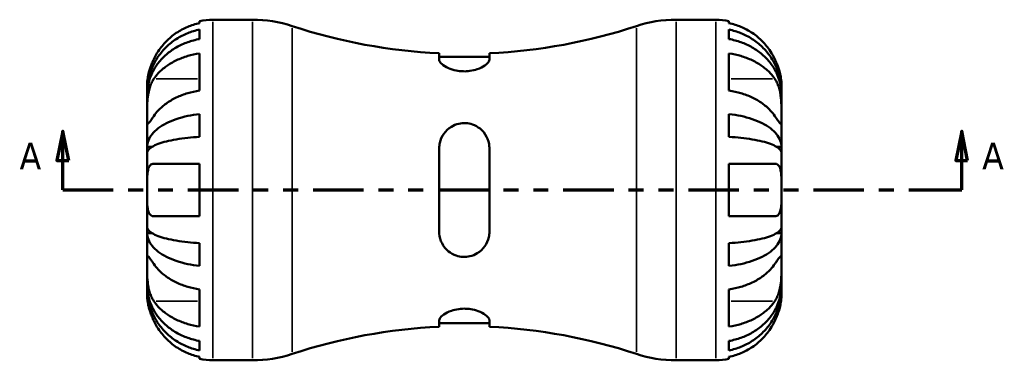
# Model space of a CAD drawing. Header units: inches. Extents: x 0.1 to 37.2, y -5 to 21.7.
# Tile 3 of 8: x 12.7 to 19.3, y 10.1 to 12.4. Entities that reach past the tile are written whole.
import ezdxf

# ---------------------------------------------------------------- set-up
doc = ezdxf.new("R2010")
doc.units = ezdxf.units.IN
doc.header["$MEASUREMENT"] = 0
doc.linetypes.add('DOUBLE_DASH_CHAIN', pattern=[1.2403, 0.6614, -0.0827, 0.1654, -0.0827, 0.1654, -0.0827])
for name, color, linetype, lineweight in [('Section Line (ANSI)', 7, 'DOUBLE_DASH_CHAIN', 70), ('Visible (ANSI)', 7, 'Continuous', 50), ('Visible Narrow (ANSI)', 7, 'Continuous', 35)]:
    doc.layers.add(name, color=color, linetype=linetype, lineweight=lineweight)
doc.styles.add('Label Text (ANSI)', font='tahoma.ttf')

# ---------------------------------------------------------------- blocks, each defined once
blk = doc.blocks.new('2dTransSection0')
at = {"layer": 'Section Line (ANSI)', "linetype": 'Continuous'}
for p, q in [((13.0071, 11.6047), (12.9678, 11.4078)), ((13.0071, 11.4078), (13.0071, 11.6047)), ((13.0465, 11.4078), (13.0071, 11.6047)), ((19.0296, 11.6047), (18.9902, 11.4078)), ((19.0296, 11.4078), (19.0296, 11.6047)), ((19.069, 11.4078), (19.0296, 11.6047)), ((12.9678, 11.4078), (13.0465, 11.4078)), ((13.0071, 11.211), (13.0071, 11.4078)), ((18.9902, 11.4078), (19.069, 11.4078)), ((19.0296, 11.211), (19.0296, 11.4078)), ((13.0071, 11.211), (13.3224, 11.211)), ((18.7144, 11.211), (19.0296, 11.211))]:
    blk.add_line(p, q, dxfattribs=at)
at = {"layer": 'Section Line (ANSI)', "linetype": 'DOUBLE_DASH_CHAIN', "ltscale": 0.511276}
blk.add_line((13.0071, 11.211), (19.0296, 11.211), dxfattribs=at)
at = {"layer": 'Section Line (ANSI)', "linetype": 'Continuous', "flags": 128}
for points in [[(13.0465, 11.4078), (13.0071, 11.6047), (12.9678, 11.4078), (13.0465, 11.4078)], [(19.069, 11.4078), (19.0296, 11.6047), (18.9902, 11.4078), (19.069, 11.4078)]]:
    blk.add_lwpolyline(points, dxfattribs=at)
at = {"layer": 'Section Line (ANSI)'}
for points in [[(13.0465, 11.4078), (13.0071, 11.6047), (12.9678, 11.4078), (13.0465, 11.4078)], [(19.069, 11.4078), (19.0296, 11.6047), (18.9902, 11.4078), (19.069, 11.4078)]]:
    blk.add_solid(points, dxfattribs=at)
at = {"layer": 'Section Line (ANSI)', "char_height": 0.18, "attachment_point": 7, "style": 'Label Text (ANSI)'}
for insert in [(12.7174, 11.3488), (19.1662, 11.3488)]:
    blk.add_mtext('A', dxfattribs=dict(at, insert=insert))

msp = doc.modelspace()

# ---------------------------------------------------------------- linework, layer by layer
at = {"layer": 'Visible (ANSI)'}
for p, q in [((13.9239, 12.3283), (13.9239, 12.3421)), ((14.0119, 12.351), (14.2781, 12.351)), ((17.1159, 12.351), (17.382, 12.351)), ((17.47, 12.3421), (17.47, 12.3283)), ((13.9239, 12.2216), (13.9239, 12.2848)), ((17.47, 12.2848), (17.47, 12.2216)), ((13.9239, 11.8766), (13.9239, 12.1255)), ((15.529, 12.1268), (15.529, 12.083)), ((15.865, 12.1033), (15.529, 12.1033)), ((15.865, 12.083), (15.865, 12.1268)), ((17.47, 12.1255), (17.47, 11.8766)), ((13.572, 11.866), (13.572, 11.911)), ((17.822, 11.866), (17.822, 11.911)), ((13.572, 11.8488), (13.572, 11.866)), ((13.572, 11.866), (13.5724, 11.866)), ((13.572, 11.706), (13.572, 11.8488)), ((17.822, 11.866), (17.8215, 11.866)), ((17.822, 11.8488), (17.822, 11.866)), ((17.822, 11.706), (17.822, 11.8488)), ((13.572, 11.4994), (13.572, 11.706)), ((13.9239, 11.5664), (13.9239, 11.719)), ((17.47, 11.719), (17.47, 11.5664)), ((17.822, 11.4994), (17.822, 11.706)), ((13.572, 11.458), (13.572, 11.4994)), ((13.572, 11.4994), (13.6039, 11.4994)), ((15.529, 11.491), (15.529, 10.931)), ((15.865, 10.931), (15.865, 11.491)), ((17.822, 11.4994), (17.79, 11.4994)), ((17.822, 11.458), (17.822, 11.4994)), ((13.572, 11.211), (13.572, 11.458)), ((17.822, 11.211), (17.822, 11.458)), ((13.6168, 11.387), (13.9239, 11.387)), ((13.9239, 11.035), (13.9239, 11.387)), ((17.47, 11.387), (17.47, 11.035)), ((17.47, 11.387), (17.7771, 11.387)), ((13.572, 10.9639), (13.572, 11.211)), ((17.822, 10.9639), (17.822, 11.211)), ((13.9239, 11.035), (13.6168, 11.035)), ((17.7771, 11.035), (17.47, 11.035)), ((13.572, 10.9225), (13.572, 10.9639)), ((17.822, 10.9225), (17.822, 10.9639)), ((13.572, 10.716), (13.572, 10.9225)), ((13.572, 10.9225), (13.6039, 10.9225)), ((17.822, 10.9225), (17.79, 10.9225)), ((17.822, 10.716), (17.822, 10.9225)), ((13.9239, 10.703), (13.9239, 10.8556)), ((17.47, 10.8556), (17.47, 10.703)), ((13.572, 10.5731), (13.572, 10.716)), ((17.822, 10.5731), (17.822, 10.716)), ((13.572, 10.556), (13.572, 10.5731)), ((13.572, 10.5109), (13.572, 10.556)), ((13.572, 10.556), (13.5724, 10.556)), ((17.822, 10.556), (17.8215, 10.556)), ((17.822, 10.556), (17.822, 10.5731)), ((17.822, 10.5109), (17.822, 10.556)), ((13.9239, 10.2965), (13.9239, 10.5453)), ((17.47, 10.5453), (17.47, 10.2965)), ((15.529, 10.339), (15.529, 10.2951)), ((15.865, 10.3187), (15.529, 10.3187)), ((15.865, 10.2951), (15.865, 10.339)), ((13.9239, 10.1371), (13.9239, 10.2004)), ((17.47, 10.2004), (17.47, 10.1371)), ((13.9239, 10.0799), (13.9239, 10.0936)), ((17.47, 10.0936), (17.47, 10.0799)), ((14.0119, 10.071), (14.2781, 10.071)), ((17.1159, 10.071), (17.382, 10.071))]:
    msp.add_line(p, q, dxfattribs=at)
for centre, radius, start, end in [((14.0119, 11.911), 0.44, 90, 101.53696), ((14.2781, 11.501), 0.85, 71.74237, 90), ((17.1159, 11.501), 0.85, 90, 108.25763), ((17.382, 11.911), 0.44, 78.46304, 90), ((15.697, 15.8019), 3.679, 251.74237, 267.38249), ((15.697, 15.8019), 3.679, 272.61751, 288.25763), ((15.697, 6.62), 3.679, 92.61751, 108.25763), ((15.697, 6.62), 3.679, 71.74237, 87.38249), ((14.2781, 10.921), 0.85, 270, 288.25763), ((17.1159, 10.921), 0.85, 251.74237, 270), ((14.0119, 10.5109), 0.44, 258.46304, 270), ((17.382, 10.5109), 0.44, 270, 281.53696)]:
    msp.add_arc(centre, radius, start, end, dxfattribs=at)
for points, knots in [([(13.572, 11.866), (13.572, 11.8924), (13.5746, 11.9213), (13.5862, 11.9779), (13.5951, 12.0056), (13.616, 12.0544), (13.6298, 12.08), (13.6627, 12.1277), (13.6818, 12.1499), (13.7202, 12.1872), (13.7431, 12.2057), (13.7923, 12.2375), (13.8187, 12.2509), (13.8681, 12.2708), (13.8957, 12.2792), (13.9239, 12.2848)], [4.989989, 4.989989, 4.989989, 4.989989, 5.198142, 5.198142, 5.406295, 5.406295, 5.613627, 5.613627, 5.820958, 5.820958, 6.027853, 6.027853, 6.234748, 6.234748, 6.436074, 6.436074, 6.436074, 6.436074]), ([(13.9239, 12.3283), (13.8957, 12.3225), (13.8681, 12.3137), (13.8186, 12.2929), (13.7921, 12.2789), (13.7428, 12.2455), (13.72, 12.2261), (13.6816, 12.1872), (13.6626, 12.164), (13.6351, 12.1222), (13.6252, 12.1045), (13.6168, 12.087)], [0.2120578, 0.2120578, 0.2120578, 0.2120578, 0.4135523, 0.4135523, 0.6216157, 0.6216157, 0.8296791, 0.8296791, 1.0380977, 1.0380977, 1.1792747, 1.1792747, 1.1792747, 1.1792747]), ([(17.7771, 12.087), (17.7687, 12.1045), (17.7588, 12.1222), (17.7313, 12.164), (17.7123, 12.1872), (17.674, 12.2261), (17.6511, 12.2455), (17.6018, 12.2789), (17.5754, 12.2929), (17.5258, 12.3137), (17.4982, 12.3225), (17.47, 12.3283)], [5.6184271, 5.6184271, 5.6184271, 5.6184271, 5.7596041, 5.7596041, 5.9680227, 5.9680227, 6.1760861, 6.1760861, 6.3841495, 6.3841495, 6.5856439, 6.5856439, 6.5856439, 6.5856439]), ([(17.47, 12.2848), (17.4982, 12.2792), (17.5258, 12.2708), (17.5753, 12.2509), (17.6016, 12.2375), (17.6509, 12.2057), (17.6737, 12.1872), (17.7121, 12.1499), (17.7312, 12.1277), (17.7641, 12.08), (17.778, 12.0544), (17.7988, 12.0056), (17.8077, 11.9779), (17.8193, 11.9213), (17.822, 11.8924), (17.822, 11.866)], [0.212003, 0.212003, 0.212003, 0.212003, 0.41333, 0.41333, 0.620225, 0.620225, 0.827119, 0.827119, 1.034451, 1.034451, 1.241783, 1.241783, 1.449936, 1.449936, 1.658088, 1.658088, 1.658088, 1.658088]), ([(13.9239, 12.2216), (13.8957, 12.2166), (13.8681, 12.2091), (13.8187, 12.1914), (13.7923, 12.1795), (13.7431, 12.1511), (13.7202, 12.1347), (13.6818, 12.1016), (13.6627, 12.0818), (13.6298, 12.0393), (13.616, 12.0165), (13.5951, 11.9731), (13.5862, 11.9484), (13.5746, 11.8981), (13.572, 11.8724), (13.572, 11.8488)], [0.212003, 0.212003, 0.212003, 0.212003, 0.41333, 0.41333, 0.620225, 0.620225, 0.827119, 0.827119, 1.034451, 1.034451, 1.241783, 1.241783, 1.449936, 1.449936, 1.658088, 1.658088, 1.658088, 1.658088]), ([(17.822, 11.8488), (17.822, 11.8724), (17.8193, 11.8981), (17.8077, 11.9484), (17.7988, 11.9731), (17.778, 12.0165), (17.7641, 12.0393), (17.7312, 12.0818), (17.7121, 12.1016), (17.6737, 12.1347), (17.6509, 12.1511), (17.6016, 12.1795), (17.5753, 12.1914), (17.5258, 12.2091), (17.4982, 12.2166), (17.47, 12.2216)], [4.989991, 4.989991, 4.989991, 4.989991, 5.198143, 5.198143, 5.406296, 5.406296, 5.613628, 5.613628, 5.82096, 5.82096, 6.027854, 6.027854, 6.234749, 6.234749, 6.436076, 6.436076, 6.436076, 6.436076]), ([(13.6168, 12.087), (13.616, 12.0853), (13.6151, 12.0835), (13.6097, 12.0718), (13.6054, 12.0618), (13.5981, 12.0434), (13.5951, 12.0351), (13.5892, 12.0173), (13.5864, 12.008), (13.5802, 11.9843), (13.5776, 11.9708), (13.5735, 11.9444), (13.5727, 11.9327), (13.5719, 11.9156), (13.572, 11.911), (13.572, 11.911)], [-0.7254794, -0.7254794, -0.7254794, -0.7254794, -0.7104971, -0.7104971, -0.6261047, -0.6261047, -0.5555549, -0.5555549, -0.4737223, -0.4737223, -0.3402963, -0.3402963, -0.1771895, -0.1771895, 0, 0, 0, 0]), ([(13.6168, 11.9549), (13.6254, 11.9675), (13.6356, 11.9803), (13.6635, 12.0101), (13.6827, 12.0266), (13.7212, 12.054), (13.744, 12.0675), (13.7931, 12.0909), (13.8195, 12.1008), (13.8687, 12.1153), (13.896, 12.1214), (13.9239, 12.1255)], [5.6183811, 5.6183811, 5.6183811, 5.6183811, 5.7627043, 5.7627043, 5.9721508, 5.9721508, 6.1791587, 6.1791587, 6.3861667, 6.3861667, 6.5856291, 6.5856291, 6.5856291, 6.5856291]), ([(15.865, 12.083), (15.865, 12.0792), (15.8638, 12.0751), (15.8566, 12.0624), (15.8473, 12.0532), (15.821, 12.0352), (15.804, 12.0266), (15.7687, 12.0145), (15.7519, 12.0103), (15.7192, 12.0058), (15.7039, 12.005), (15.6726, 12.006), (15.657, 12.0079), (15.6235, 12.0148), (15.6064, 12.0204), (15.5732, 12.0349), (15.5582, 12.0443), (15.5373, 12.0624), (15.531, 12.0712), (15.5291, 12.0803), (15.529, 12.0817), (15.529, 12.083)], [-1.544275, -1.544275, -1.544275, -1.544275, -1.45044, -1.45044, -1.263581, -1.263581, -1.076933, -1.076933, -0.935527, -0.935527, -0.818429, -0.818429, -0.696011, -0.696011, -0.542355, -0.542355, -0.35151, -0.35151, -0.167553, -0.167553, -0.135103, -0.135103, -0.135103, -0.135103]), ([(17.47, 12.1255), (17.498, 12.1214), (17.5252, 12.1153), (17.5745, 12.1008), (17.6008, 12.0909), (17.65, 12.0675), (17.6728, 12.054), (17.7113, 12.0266), (17.7305, 12.0101), (17.7584, 11.9803), (17.7685, 11.9675), (17.7771, 11.9549)], [0.2120177, 0.2120177, 0.2120177, 0.2120177, 0.4114801, 0.4114801, 0.618488, 0.618488, 0.825496, 0.825496, 1.0349425, 1.0349425, 1.1792657, 1.1792657, 1.1792657, 1.1792657]), ([(17.822, 11.911), (17.822, 11.911), (17.822, 11.9124), (17.8219, 11.9183), (17.8218, 11.923), (17.8208, 11.9392), (17.8194, 11.953), (17.8143, 11.981), (17.8115, 11.9934), (17.8054, 12.0152), (17.8026, 12.024), (17.7966, 12.0414), (17.7934, 12.0499), (17.7859, 12.068), (17.7817, 12.0775), (17.7771, 12.087)], [0, 0, 0, 0, 0.0979543, 0.0979543, 0.2049508, 0.2049508, 0.3770947, 0.3770947, 0.4928664, 0.4928664, 0.5680282, 0.5680282, 0.6380583, 0.6380583, 0.716991, 0.716991, 0.716991, 0.716991]), ([(13.572, 11.706), (13.572, 11.7141), (13.572, 11.7229), (13.572, 11.7426), (13.5721, 11.7534), (13.5727, 11.7822), (13.5734, 11.8007), (13.5768, 11.8369), (13.5793, 11.8542), (13.5855, 11.8826), (13.5886, 11.8938), (13.5958, 11.9148), (13.5998, 11.9245), (13.6082, 11.9412), (13.6124, 11.9483), (13.6168, 11.9549)], [0, 0, 0, 0, 0.0871744, 0.0871744, 0.1801608, 0.1801608, 0.3240244, 0.3240244, 0.4581597, 0.4581597, 0.5517011, 0.5517011, 0.6431059, 0.6431059, 0.7213323, 0.7213323, 0.7213323, 0.7213323]), ([(17.7771, 11.9549), (17.7808, 11.9495), (17.7843, 11.9437), (17.7923, 11.9286), (17.7965, 11.9188), (17.804, 11.8982), (17.8072, 11.8873), (17.8134, 11.8606), (17.816, 11.8445), (17.8203, 11.8061), (17.8213, 11.784), (17.8221, 11.7419), (17.822, 11.7224), (17.822, 11.706)], [-0.7207494, -0.7207494, -0.7207494, -0.7207494, -0.6565092, -0.6565092, -0.5635497, -0.5635497, -0.4722599, -0.4722599, -0.3474158, -0.3474158, -0.177052, -0.177052, 0, 0, 0, 0]), ([(13.9239, 11.8766), (13.8957, 11.8725), (13.8681, 11.8663), (13.8186, 11.8516), (13.7921, 11.8417), (13.7428, 11.8181), (13.72, 11.8044), (13.6816, 11.7768), (13.6626, 11.7604), (13.6351, 11.7309), (13.6252, 11.7184), (13.6168, 11.706)], [0.2120578, 0.2120578, 0.2120578, 0.2120578, 0.4135523, 0.4135523, 0.6216157, 0.6216157, 0.8296791, 0.8296791, 1.0380977, 1.0380977, 1.1792747, 1.1792747, 1.1792747, 1.1792747]), ([(17.7771, 11.706), (17.7685, 11.7186), (17.7584, 11.7314), (17.7305, 11.7613), (17.7113, 11.7777), (17.6728, 11.8051), (17.65, 11.8187), (17.6008, 11.8421), (17.5745, 11.8519), (17.5252, 11.8664), (17.498, 11.8725), (17.47, 11.8766)], [5.6184356, 5.6184356, 5.6184356, 5.6184356, 5.7627588, 5.7627588, 5.9722054, 5.9722054, 6.1792133, 6.1792133, 6.3862212, 6.3862212, 6.5856837, 6.5856837, 6.5856837, 6.5856837]), ([(13.6168, 11.706), (13.6131, 11.7006), (13.6097, 11.6955), (13.6017, 11.6839), (13.5974, 11.6778), (13.5899, 11.6676), (13.5868, 11.6635), (13.5805, 11.6563), (13.5779, 11.6543), (13.5736, 11.6547), (13.5727, 11.6592), (13.5719, 11.6766), (13.572, 11.6896), (13.572, 11.706)], [-0.7207494, -0.7207494, -0.7207494, -0.7207494, -0.6565092, -0.6565092, -0.5635497, -0.5635497, -0.4722599, -0.4722599, -0.3474158, -0.3474158, -0.177052, -0.177052, 0, 0, 0, 0]), ([(13.572, 11.4994), (13.572, 11.5133), (13.5746, 11.5284), (13.5862, 11.5581), (13.5951, 11.5726), (13.616, 11.5982), (13.6298, 11.6116), (13.6627, 11.6367), (13.6818, 11.6483), (13.7202, 11.6678), (13.7431, 11.6775), (13.7923, 11.6942), (13.8187, 11.7012), (13.8681, 11.7117), (13.8957, 11.7161), (13.9239, 11.719)], [4.989989, 4.989989, 4.989989, 4.989989, 5.198142, 5.198142, 5.406295, 5.406295, 5.613627, 5.613627, 5.820958, 5.820958, 6.027853, 6.027853, 6.234748, 6.234748, 6.436074, 6.436074, 6.436074, 6.436074]), ([(17.47, 11.719), (17.4982, 11.7161), (17.5258, 11.7117), (17.5753, 11.7012), (17.6016, 11.6942), (17.6509, 11.6775), (17.6737, 11.6678), (17.7121, 11.6483), (17.7312, 11.6367), (17.7641, 11.6116), (17.778, 11.5982), (17.7988, 11.5726), (17.8077, 11.5581), (17.8193, 11.5284), (17.822, 11.5133), (17.822, 11.4994)], [0.212003, 0.212003, 0.212003, 0.212003, 0.41333, 0.41333, 0.620225, 0.620225, 0.827119, 0.827119, 1.034451, 1.034451, 1.241783, 1.241783, 1.449936, 1.449936, 1.658088, 1.658088, 1.658088, 1.658088]), ([(17.822, 11.706), (17.822, 11.6979), (17.822, 11.6906), (17.8219, 11.6775), (17.8219, 11.6717), (17.8213, 11.6601), (17.8205, 11.656), (17.8171, 11.6537), (17.8146, 11.6552), (17.8084, 11.6619), (17.8053, 11.6658), (17.7981, 11.6756), (17.7941, 11.6813), (17.7857, 11.6934), (17.7816, 11.6995), (17.7771, 11.706)], [0, 0, 0, 0, 0.0871744, 0.0871744, 0.1801608, 0.1801608, 0.3240244, 0.3240244, 0.4581597, 0.4581597, 0.5517011, 0.5517011, 0.6431059, 0.6431059, 0.7213323, 0.7213323, 0.7213323, 0.7213323]), ([(15.529, 11.491), (15.529, 11.5027), (15.5302, 11.5143), (15.5373, 11.5482), (15.5466, 11.5694), (15.573, 11.6066), (15.59, 11.6226), (15.6252, 11.644), (15.642, 11.6508), (15.6748, 11.6582), (15.69, 11.6596), (15.7213, 11.658), (15.7369, 11.6549), (15.7705, 11.6434), (15.7875, 11.6338), (15.8208, 11.607), (15.8357, 11.5886), (15.8566, 11.5479), (15.8629, 11.5259), (15.8648, 11.4991), (15.865, 11.495), (15.865, 11.491)], [-1.544275, -1.544275, -1.544275, -1.544275, -1.45044, -1.45044, -1.263581, -1.263581, -1.076933, -1.076933, -0.935527, -0.935527, -0.818429, -0.818429, -0.696011, -0.696011, -0.542355, -0.542355, -0.35151, -0.35151, -0.167553, -0.167553, -0.135103, -0.135103, -0.135103, -0.135103]), ([(13.9239, 11.5664), (13.8957, 11.5649), (13.8681, 11.5627), (13.8187, 11.5576), (13.7923, 11.5541), (13.7431, 11.5459), (13.7202, 11.5411), (13.6818, 11.5315), (13.6627, 11.5257), (13.6298, 11.5134), (13.616, 11.5068), (13.5951, 11.4941), (13.5862, 11.487), (13.5746, 11.4723), (13.572, 11.4649), (13.572, 11.458)], [0.212003, 0.212003, 0.212003, 0.212003, 0.41333, 0.41333, 0.620225, 0.620225, 0.827119, 0.827119, 1.034451, 1.034451, 1.241783, 1.241783, 1.449936, 1.449936, 1.658088, 1.658088, 1.658088, 1.658088]), ([(17.822, 11.458), (17.822, 11.4649), (17.8193, 11.4723), (17.8077, 11.487), (17.7988, 11.4941), (17.778, 11.5068), (17.7641, 11.5134), (17.7312, 11.5257), (17.7121, 11.5315), (17.6737, 11.5411), (17.6509, 11.5459), (17.6016, 11.5541), (17.5753, 11.5576), (17.5258, 11.5627), (17.4982, 11.5649), (17.47, 11.5664)], [4.989989, 4.989989, 4.989989, 4.989989, 5.198142, 5.198142, 5.406295, 5.406295, 5.613627, 5.613627, 5.820958, 5.820958, 6.027853, 6.027853, 6.234748, 6.234748, 6.436074, 6.436074, 6.436074, 6.436074]), ([(13.572, 11.211), (13.572, 11.2336), (13.5719, 11.256), (13.5726, 11.2946), (13.5733, 11.3108), (13.5765, 11.3388), (13.5789, 11.3504), (13.5851, 11.3663), (13.5882, 11.3716), (13.5954, 11.3798), (13.5994, 11.3827), (13.6079, 11.3862), (13.6122, 11.387), (13.6168, 11.387)], [-3.0890468, -3.0890468, -3.0890468, -3.0890468, -2.9165159, -2.9165159, -2.7717774, -2.7717774, -2.6347616, -2.6347616, -2.5399327, -2.5399327, -2.4479265, -2.4479265, -2.3667701, -2.3667701, -2.3667701, -2.3667701]), ([(17.7771, 11.387), (17.7807, 11.387), (17.7841, 11.3865), (17.7921, 11.3841), (17.7964, 11.3815), (17.804, 11.3741), (17.8072, 11.3693), (17.8135, 11.3554), (17.816, 11.3455), (17.8203, 11.318), (17.8213, 11.2992), (17.8221, 11.2572), (17.822, 11.2342), (17.822, 11.211)], [-0.7206621, -0.7206621, -0.7206621, -0.7206621, -0.6580247, -0.6580247, -0.5639524, -0.5639524, -0.4721284, -0.4721284, -0.3474834, -0.3474834, -0.1770519, -0.1770519, 0, 0, 0, 0]), ([(13.6168, 11.035), (13.6132, 11.035), (13.6098, 11.0355), (13.6018, 11.0379), (13.5975, 11.0405), (13.59, 11.0479), (13.5868, 11.0527), (13.5805, 11.0665), (13.5779, 11.0764), (13.5736, 11.104), (13.5727, 11.1227), (13.5719, 11.1647), (13.572, 11.1877), (13.572, 11.211)], [-0.7206621, -0.7206621, -0.7206621, -0.7206621, -0.6580247, -0.6580247, -0.5639524, -0.5639524, -0.4721284, -0.4721284, -0.3474834, -0.3474834, -0.1770519, -0.1770519, 0, 0, 0, 0]), ([(17.822, 11.211), (17.822, 11.1883), (17.8221, 11.1659), (17.8214, 11.1274), (17.8207, 11.1111), (17.8174, 11.0832), (17.815, 11.0715), (17.8088, 11.0557), (17.8057, 11.0503), (17.7986, 11.0421), (17.7945, 11.0392), (17.786, 11.0358), (17.7817, 11.035), (17.7771, 11.035)], [-3.0890468, -3.0890468, -3.0890468, -3.0890468, -2.9165159, -2.9165159, -2.7717774, -2.7717774, -2.6347616, -2.6347616, -2.5399327, -2.5399327, -2.4479265, -2.4479265, -2.3667701, -2.3667701, -2.3667701, -2.3667701]), ([(13.572, 10.9639), (13.572, 10.9571), (13.5746, 10.9496), (13.5862, 10.935), (13.5951, 10.9278), (13.616, 10.9152), (13.6298, 10.9086), (13.6627, 10.8962), (13.6818, 10.8905), (13.7202, 10.8808), (13.7431, 10.8761), (13.7923, 10.8678), (13.8187, 10.8644), (13.8681, 10.8592), (13.8957, 10.857), (13.9239, 10.8556)], [4.989989, 4.989989, 4.989989, 4.989989, 5.198142, 5.198142, 5.406295, 5.406295, 5.613627, 5.613627, 5.820958, 5.820958, 6.027853, 6.027853, 6.234748, 6.234748, 6.436074, 6.436074, 6.436074, 6.436074]), ([(17.47, 10.8556), (17.4982, 10.857), (17.5258, 10.8592), (17.5753, 10.8644), (17.6016, 10.8678), (17.6509, 10.8761), (17.6737, 10.8808), (17.7121, 10.8905), (17.7312, 10.8962), (17.7641, 10.9086), (17.778, 10.9152), (17.7988, 10.9278), (17.8077, 10.935), (17.8193, 10.9496), (17.822, 10.9571), (17.822, 10.9639)], [0.212003, 0.212003, 0.212003, 0.212003, 0.41333, 0.41333, 0.620225, 0.620225, 0.827119, 0.827119, 1.034451, 1.034451, 1.241783, 1.241783, 1.449936, 1.449936, 1.658088, 1.658088, 1.658088, 1.658088]), ([(13.9239, 10.703), (13.8957, 10.7059), (13.8681, 10.7103), (13.8187, 10.7207), (13.7923, 10.7277), (13.7431, 10.7444), (13.7202, 10.7541), (13.6818, 10.7737), (13.6627, 10.7853), (13.6298, 10.8103), (13.616, 10.8238), (13.5951, 10.8493), (13.5862, 10.8639), (13.5746, 10.8935), (13.572, 10.9087), (13.572, 10.9225)], [0.212003, 0.212003, 0.212003, 0.212003, 0.41333, 0.41333, 0.620225, 0.620225, 0.827119, 0.827119, 1.034451, 1.034451, 1.241783, 1.241783, 1.449936, 1.449936, 1.658088, 1.658088, 1.658088, 1.658088]), ([(15.865, 10.931), (15.865, 10.9192), (15.8638, 10.9076), (15.8566, 10.8738), (15.8473, 10.8526), (15.821, 10.8153), (15.804, 10.7993), (15.7687, 10.778), (15.7519, 10.7711), (15.7192, 10.7637), (15.7039, 10.7624), (15.6726, 10.7639), (15.657, 10.767), (15.6235, 10.7786), (15.6064, 10.7881), (15.5732, 10.8149), (15.5582, 10.8334), (15.5373, 10.874), (15.531, 10.896), (15.5291, 10.9229), (15.529, 10.9269), (15.529, 10.931)], [-1.544275, -1.544275, -1.544275, -1.544275, -1.45044, -1.45044, -1.263581, -1.263581, -1.076933, -1.076933, -0.935527, -0.935527, -0.818429, -0.818429, -0.696011, -0.696011, -0.542355, -0.542355, -0.35151, -0.35151, -0.167553, -0.167553, -0.135103, -0.135103, -0.135103, -0.135103]), ([(17.822, 10.9225), (17.822, 10.9087), (17.8193, 10.8935), (17.8077, 10.8639), (17.7988, 10.8493), (17.778, 10.8238), (17.7641, 10.8103), (17.7312, 10.7853), (17.7121, 10.7737), (17.6737, 10.7541), (17.6509, 10.7444), (17.6016, 10.7277), (17.5753, 10.7207), (17.5258, 10.7103), (17.4982, 10.7059), (17.47, 10.703)], [4.989989, 4.989989, 4.989989, 4.989989, 5.198142, 5.198142, 5.406295, 5.406295, 5.613627, 5.613627, 5.820958, 5.820958, 6.027853, 6.027853, 6.234748, 6.234748, 6.436074, 6.436074, 6.436074, 6.436074]), ([(13.572, 10.716), (13.572, 10.7241), (13.572, 10.7313), (13.572, 10.7445), (13.5721, 10.7502), (13.5727, 10.7618), (13.5734, 10.766), (13.5768, 10.7683), (13.5793, 10.7667), (13.5855, 10.76), (13.5886, 10.7561), (13.5958, 10.7464), (13.5998, 10.7406), (13.6082, 10.7286), (13.6124, 10.7225), (13.6168, 10.716)], [0, 0, 0, 0, 0.0871744, 0.0871744, 0.1801608, 0.1801608, 0.3240244, 0.3240244, 0.4581597, 0.4581597, 0.5517011, 0.5517011, 0.6431059, 0.6431059, 0.7213323, 0.7213323, 0.7213323, 0.7213323]), ([(17.7771, 10.716), (17.7808, 10.7213), (17.7843, 10.7264), (17.7923, 10.738), (17.7965, 10.7441), (17.804, 10.7543), (17.8072, 10.7585), (17.8134, 10.7656), (17.816, 10.7677), (17.8203, 10.7672), (17.8213, 10.7627), (17.8221, 10.7454), (17.822, 10.7324), (17.822, 10.716)], [-0.7207494, -0.7207494, -0.7207494, -0.7207494, -0.6565092, -0.6565092, -0.5635497, -0.5635497, -0.4722599, -0.4722599, -0.3474158, -0.3474158, -0.177052, -0.177052, 0, 0, 0, 0]), ([(13.6168, 10.4671), (13.6131, 10.4725), (13.6097, 10.4783), (13.6017, 10.4934), (13.5974, 10.5031), (13.5899, 10.5238), (13.5868, 10.5346), (13.5805, 10.5613), (13.5779, 10.5774), (13.5736, 10.6159), (13.5727, 10.6379), (13.5719, 10.68), (13.572, 10.6995), (13.572, 10.716)], [-0.7207494, -0.7207494, -0.7207494, -0.7207494, -0.6565092, -0.6565092, -0.5635497, -0.5635497, -0.4722599, -0.4722599, -0.3474158, -0.3474158, -0.177052, -0.177052, 0, 0, 0, 0]), ([(13.6168, 10.716), (13.6254, 10.7033), (13.6356, 10.6905), (13.6635, 10.6607), (13.6827, 10.6443), (13.7212, 10.6168), (13.744, 10.6033), (13.7931, 10.5799), (13.8195, 10.57), (13.8687, 10.5555), (13.896, 10.5494), (13.9239, 10.5453)], [5.6184356, 5.6184356, 5.6184356, 5.6184356, 5.7627588, 5.7627588, 5.9722054, 5.9722054, 6.1792133, 6.1792133, 6.3862212, 6.3862212, 6.5856837, 6.5856837, 6.5856837, 6.5856837]), ([(17.47, 10.5453), (17.4982, 10.5495), (17.5258, 10.5557), (17.5754, 10.5704), (17.6018, 10.5803), (17.6511, 10.6039), (17.674, 10.6176), (17.7123, 10.6451), (17.7313, 10.6615), (17.7588, 10.6911), (17.7687, 10.7036), (17.7771, 10.716)], [0.2120578, 0.2120578, 0.2120578, 0.2120578, 0.4135523, 0.4135523, 0.6216157, 0.6216157, 0.8296791, 0.8296791, 1.0380977, 1.0380977, 1.1792747, 1.1792747, 1.1792747, 1.1792747]), ([(17.822, 10.716), (17.822, 10.7079), (17.822, 10.699), (17.8219, 10.6794), (17.8219, 10.6686), (17.8213, 10.6398), (17.8205, 10.6213), (17.8171, 10.5851), (17.8146, 10.5677), (17.8084, 10.5393), (17.8053, 10.5281), (17.7981, 10.5071), (17.7941, 10.4974), (17.7857, 10.4807), (17.7816, 10.4736), (17.7771, 10.4671)], [0, 0, 0, 0, 0.0871744, 0.0871744, 0.1801608, 0.1801608, 0.3240244, 0.3240244, 0.4581597, 0.4581597, 0.5517011, 0.5517011, 0.6431059, 0.6431059, 0.7213323, 0.7213323, 0.7213323, 0.7213323]), ([(13.572, 10.5731), (13.572, 10.5496), (13.5746, 10.5239), (13.5862, 10.4735), (13.5951, 10.4489), (13.616, 10.4055), (13.6298, 10.3827), (13.6627, 10.3401), (13.6818, 10.3204), (13.7202, 10.2873), (13.7431, 10.2708), (13.7923, 10.2424), (13.8187, 10.2305), (13.8681, 10.2128), (13.8957, 10.2053), (13.9239, 10.2004)], [4.989991, 4.989991, 4.989991, 4.989991, 5.198143, 5.198143, 5.406296, 5.406296, 5.613628, 5.613628, 5.82096, 5.82096, 6.027854, 6.027854, 6.234749, 6.234749, 6.436076, 6.436076, 6.436076, 6.436076]), ([(13.9239, 10.1371), (13.8957, 10.1427), (13.8681, 10.1511), (13.8187, 10.171), (13.7923, 10.1844), (13.7431, 10.2163), (13.7202, 10.2348), (13.6818, 10.272), (13.6627, 10.2942), (13.6298, 10.342), (13.616, 10.3676), (13.5951, 10.4164), (13.5862, 10.4441), (13.5746, 10.5006), (13.572, 10.5295), (13.572, 10.556)], [0.212003, 0.212003, 0.212003, 0.212003, 0.41333, 0.41333, 0.620225, 0.620225, 0.827119, 0.827119, 1.034451, 1.034451, 1.241783, 1.241783, 1.449936, 1.449936, 1.658088, 1.658088, 1.658088, 1.658088]), ([(17.47, 10.2004), (17.4982, 10.2053), (17.5258, 10.2128), (17.5753, 10.2305), (17.6016, 10.2424), (17.6509, 10.2708), (17.6737, 10.2873), (17.7121, 10.3204), (17.7312, 10.3401), (17.7641, 10.3827), (17.778, 10.4055), (17.7988, 10.4489), (17.8077, 10.4735), (17.8193, 10.5239), (17.822, 10.5496), (17.822, 10.5731)], [0.212003, 0.212003, 0.212003, 0.212003, 0.41333, 0.41333, 0.620225, 0.620225, 0.827119, 0.827119, 1.034451, 1.034451, 1.241783, 1.241783, 1.449936, 1.449936, 1.658088, 1.658088, 1.658088, 1.658088]), ([(17.822, 10.556), (17.822, 10.5295), (17.8193, 10.5006), (17.8077, 10.4441), (17.7988, 10.4164), (17.778, 10.3676), (17.7641, 10.342), (17.7312, 10.2942), (17.7121, 10.272), (17.6737, 10.2348), (17.6509, 10.2163), (17.6016, 10.1844), (17.5753, 10.171), (17.5258, 10.1511), (17.4982, 10.1427), (17.47, 10.1371)], [4.989989, 4.989989, 4.989989, 4.989989, 5.198142, 5.198142, 5.406295, 5.406295, 5.613627, 5.613627, 5.820958, 5.820958, 6.027853, 6.027853, 6.234748, 6.234748, 6.436074, 6.436074, 6.436074, 6.436074]), ([(13.572, 10.5109), (13.572, 10.5109), (13.5719, 10.5066), (13.5726, 10.491), (13.5733, 10.4811), (13.5765, 10.4572), (13.5789, 10.4437), (13.5851, 10.4186), (13.5882, 10.4078), (13.5954, 10.3859), (13.5994, 10.3749), (13.6079, 10.3542), (13.6122, 10.3445), (13.6168, 10.3349)], [-3.0890468, -3.0890468, -3.0890468, -3.0890468, -2.9165159, -2.9165159, -2.7717774, -2.7717774, -2.6347616, -2.6347616, -2.5399327, -2.5399327, -2.4479265, -2.4479265, -2.3667701, -2.3667701, -2.3667701, -2.3667701]), ([(17.7771, 10.3349), (17.7807, 10.3424), (17.7841, 10.3499), (17.7921, 10.3687), (17.7964, 10.38), (17.804, 10.4021), (17.8072, 10.4127), (17.8135, 10.4367), (17.816, 10.4495), (17.8203, 10.4764), (17.8213, 10.4888), (17.8221, 10.5063), (17.822, 10.5109), (17.822, 10.5109)], [-0.7206621, -0.7206621, -0.7206621, -0.7206621, -0.6580247, -0.6580247, -0.5639524, -0.5639524, -0.4721284, -0.4721284, -0.3474834, -0.3474834, -0.1770519, -0.1770519, 0, 0, 0, 0]), ([(13.9239, 10.2965), (13.896, 10.3005), (13.8687, 10.3067), (13.8195, 10.3212), (13.7931, 10.331), (13.744, 10.3544), (13.7212, 10.368), (13.6827, 10.3954), (13.6635, 10.4118), (13.6356, 10.4417), (13.6254, 10.4544), (13.6168, 10.4671)], [0.2120177, 0.2120177, 0.2120177, 0.2120177, 0.4114801, 0.4114801, 0.618488, 0.618488, 0.825496, 0.825496, 1.0349425, 1.0349425, 1.1792657, 1.1792657, 1.1792657, 1.1792657]), ([(17.7771, 10.4671), (17.7685, 10.4544), (17.7584, 10.4417), (17.7305, 10.4118), (17.7113, 10.3954), (17.6728, 10.368), (17.65, 10.3544), (17.6008, 10.331), (17.5745, 10.3212), (17.5252, 10.3067), (17.498, 10.3005), (17.47, 10.2965)], [5.6183811, 5.6183811, 5.6183811, 5.6183811, 5.7627043, 5.7627043, 5.9721508, 5.9721508, 6.1791587, 6.1791587, 6.3861667, 6.3861667, 6.5856291, 6.5856291, 6.5856291, 6.5856291]), ([(15.529, 10.339), (15.529, 10.3428), (15.5302, 10.3468), (15.5373, 10.3595), (15.5466, 10.3688), (15.573, 10.3867), (15.59, 10.3954), (15.6252, 10.4075), (15.642, 10.4116), (15.6748, 10.4161), (15.69, 10.417), (15.7213, 10.416), (15.7369, 10.4141), (15.7705, 10.4072), (15.7875, 10.4016), (15.8208, 10.387), (15.8357, 10.3777), (15.8566, 10.3595), (15.8629, 10.3508), (15.8648, 10.3416), (15.865, 10.3403), (15.865, 10.339)], [-1.544275, -1.544275, -1.544275, -1.544275, -1.45044, -1.45044, -1.263581, -1.263581, -1.076933, -1.076933, -0.935527, -0.935527, -0.818429, -0.818429, -0.696011, -0.696011, -0.542355, -0.542355, -0.35151, -0.35151, -0.167553, -0.167553, -0.135103, -0.135103, -0.135103, -0.135103]), ([(13.6168, 10.3349), (13.6252, 10.3174), (13.6351, 10.2997), (13.6626, 10.2579), (13.6816, 10.2348), (13.72, 10.1958), (13.7428, 10.1765), (13.7921, 10.1431), (13.8186, 10.129), (13.8681, 10.1082), (13.8957, 10.0995), (13.9239, 10.0936)], [5.6184271, 5.6184271, 5.6184271, 5.6184271, 5.7596041, 5.7596041, 5.9680227, 5.9680227, 6.1760861, 6.1760861, 6.3841495, 6.3841495, 6.5856439, 6.5856439, 6.5856439, 6.5856439]), ([(17.47, 10.0936), (17.4982, 10.0995), (17.5258, 10.1082), (17.5754, 10.129), (17.6018, 10.1431), (17.6511, 10.1765), (17.674, 10.1958), (17.7123, 10.2348), (17.7313, 10.2579), (17.7588, 10.2997), (17.7687, 10.3174), (17.7771, 10.3349)], [0.2120578, 0.2120578, 0.2120578, 0.2120578, 0.4135523, 0.4135523, 0.6216157, 0.6216157, 0.8296791, 0.8296791, 1.0380977, 1.0380977, 1.1792747, 1.1792747, 1.1792747, 1.1792747])]:
    msp.add_open_spline(points, degree=3, knots=knots, dxfattribs=at)
at = {"layer": 'Visible Narrow (ANSI)'}
for p, q in [((14.0119, 10.085), (14.0119, 12.3369)), ((14.2781, 10.085), (14.2781, 12.3369)), ((17.1159, 12.3369), (17.1159, 10.085)), ((17.382, 10.085), (17.382, 12.3369)), ((14.5444, 12.2947), (14.5444, 10.1273)), ((16.8496, 10.1273), (16.8496, 12.2947)), ((13.6322, 11.9549), (13.9086, 11.9549)), ((17.7618, 11.9549), (17.4854, 11.9549)), ((13.6322, 10.4671), (13.9086, 10.4671)), ((17.7618, 10.4671), (17.4854, 10.4671))]:
    msp.add_line(p, q, dxfattribs=at)

# ---------------------------------------------------------------- block references
at = {"layer": 'Section Line (ANSI)'}
msp.add_blockref('2dTransSection0', (0, 0), dxfattribs=at)

doc.saveas('drawing.dxf')
